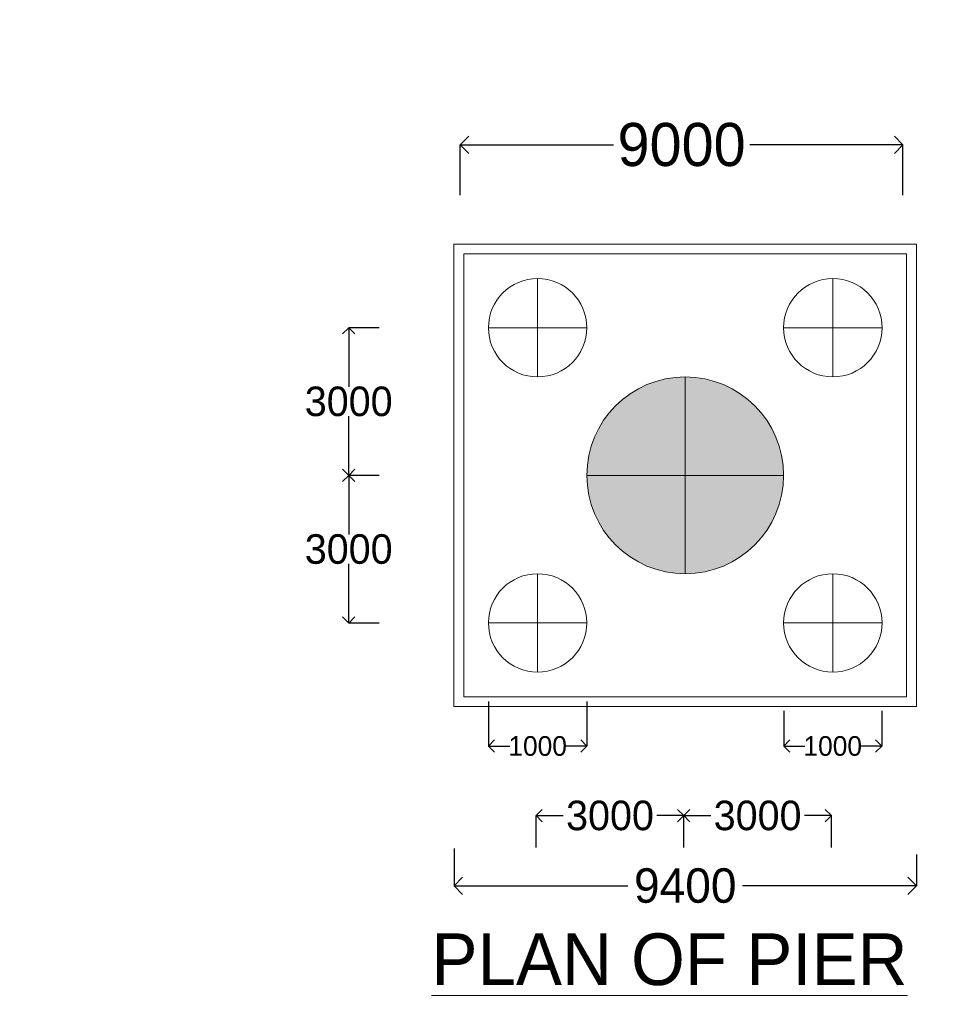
# Model space of a CAD drawing. Header units: millimetres. Extents: x -20950785 to 43207042, y -3207472 to 3168443.
# Tile 51 of 89: x 9395309 to 9413897, y -370513 to -350504. Entities that reach past the tile are written whole.
import ezdxf

# ---------------------------------------------------------------- set-up
doc = ezdxf.new("R2010")
doc.units = ezdxf.units.MM
doc.header["$LTSCALE"] = 60
doc.header["$MEASUREMENT"] = 0
doc.linetypes.add('DASHED2', pattern=[9.525, 6.35, -3.175])
doc.layers.add('TEXT', color=7, linetype='Continuous')
doc.dimstyles.get("Standard").update_dxf_attribs({"dimtxt": 400, "dimasz": 215, "dimexe": 0.18, "dimexo": 0.0625, "dimgap": 0.09, "dimtad": 0, "dimtih": 1, "dimtoh": 1, "dimdec": 0, "dimzin": 4, "dimdsep": 46, "dimtxsty": 'Standard', "dimblk": 'OPEN90', "dimcen": 0, "dimadec": 0, "dimazin": 1, "dimtfac": 1, "dimtdec": 0, "dimtix": 1, "dimtofl": 0, "dimtmove": 0, "dimatfit": 3, "dimldrblk": 'OPEN30', "dimfxl": 1, "dimtolj": 1, "dimtzin": 0, "dimarcsym": 0})

# ---------------------------------------------------------------- blocks, each defined once
blk = doc.blocks.new('_Open90')
at = {"color": 0, "linetype": 'ByBlock', "lineweight": -2}
for p, q in [((0, 0), (-1, 0)), ((-0.5, 0.5), (0, 0)), ((0, 0), (-0.5, -0.5))]:
    blk.add_line(p, q, dxfattribs=at)
blk = doc.blocks.new('*D1550')
at = {"color": 0, "linetype": 'Continuous', "lineweight": -2, "ltscale": 20, "transparency": 16777216}
for p, q in [((9404261, -354067), (9404261, -353045)), ((9404611, -353046), (9407375, -353046)), ((9412911, -353046), (9410146, -353046)), ((9413261, -354067), (9413261, -353045))]:
    blk.add_line(p, q, dxfattribs=at)
at = {"layer": 'Defpoints', "color": 0, "linetype": 'Continuous', "lineweight": 9, "ltscale": 20, "transparency": 16777216}
for p in [(9413261, -353046), (9404261, -354067), (9413261, -354067)]:
    blk.add_point(p, dxfattribs=at)
at = {"color": 0, "linetype": 'Continuous', "lineweight": -2, "ltscale": 20, "transparency": 16777216, "xscale": 350, "yscale": 350, "zscale": 350, "rotation": 180}
blk.add_blockref('_Open90', (9404261, -353046), dxfattribs=at)
at = {"color": 0, "linetype": 'Continuous', "lineweight": -2, "ltscale": 20, "transparency": 16777216, "xscale": 350, "yscale": 350, "zscale": 350}
blk.add_blockref('_Open90', (9413261, -353046), dxfattribs=at)
at = {"color": 0, "linetype": 'Continuous', "lineweight": 9, "ltscale": 20, "transparency": 16777216, "insert": (9408761, -353046), "char_height": 700, "attachment_point": 5}
blk.add_mtext('\\A1;{\\H1.25x;9000}', dxfattribs=at)
blk = doc.blocks.new('_Open30')
at = {"color": 0, "linetype": 'ByBlock', "lineweight": -2}
for p, q in [((-1, 0.268), (0, 0)), ((0, 0), (-1, -0.268)), ((0, 0), (-1, 0))]:
    blk.add_line(p, q, dxfattribs=at)
blk = doc.blocks.new('*D1611')
at = {"color": 0, "linetype": 'Continuous', "lineweight": -2, "ltscale": 20, "transparency": 16777216}
for p, q in [((9404836, -364361), (9404836, -365266)), ((9406836, -364361), (9406836, -365266)), ((9405086, -365266), (9405269, -365266)), ((9406586, -365266), (9406402, -365266))]:
    blk.add_line(p, q, dxfattribs=at)
at = {"layer": 'Defpoints', "color": 0, "linetype": 'Continuous', "lineweight": 9, "ltscale": 20, "transparency": 16777216}
for p in [(9404836, -364361), (9406836, -364361), (9406836, -365266)]:
    blk.add_point(p, dxfattribs=at)
at = {"color": 0, "linetype": 'Continuous', "lineweight": -2, "ltscale": 20, "transparency": 16777216, "xscale": 250, "yscale": 250, "zscale": 250, "rotation": 180}
blk.add_blockref('_Open90', (9404836, -365266), dxfattribs=at)
at = {"color": 0, "linetype": 'Continuous', "lineweight": -2, "ltscale": 20, "transparency": 16777216, "xscale": 250, "yscale": 250, "zscale": 250}
blk.add_blockref('_Open90', (9406836, -365266), dxfattribs=at)
at = {"color": 0, "linetype": 'Continuous', "lineweight": 9, "ltscale": 20, "transparency": 16777216, "insert": (9405836, -365266), "char_height": 400, "attachment_point": 5}
blk.add_mtext('\\A1;1000', dxfattribs=at)
blk = doc.blocks.new('*D1612')
at = {"color": 0, "linetype": 'Continuous', "lineweight": -2, "ltscale": 20, "transparency": 16777216}
for p, q in [((9410836, -364547), (9410836, -365266)), ((9412830, -364547), (9412830, -365266)), ((9411086, -365266), (9411266, -365266)), ((9412580, -365266), (9412400, -365266))]:
    blk.add_line(p, q, dxfattribs=at)
at = {"layer": 'Defpoints', "color": 0, "linetype": 'Continuous', "lineweight": 9, "ltscale": 20, "transparency": 16777216}
for p in [(9410836, -364547), (9412830, -364547), (9412830, -365266)]:
    blk.add_point(p, dxfattribs=at)
at = {"color": 0, "linetype": 'Continuous', "lineweight": -2, "ltscale": 20, "transparency": 16777216, "xscale": 250, "yscale": 250, "zscale": 250, "rotation": 180}
blk.add_blockref('_Open90', (9410836, -365266), dxfattribs=at)
at = {"color": 0, "linetype": 'Continuous', "lineweight": -2, "ltscale": 20, "transparency": 16777216, "xscale": 250, "yscale": 250, "zscale": 250}
blk.add_blockref('_Open90', (9412830, -365266), dxfattribs=at)
at = {"color": 0, "linetype": 'Continuous', "lineweight": 9, "ltscale": 20, "transparency": 16777216, "insert": (9411833, -365266), "char_height": 400, "attachment_point": 5}
blk.add_mtext('\\A1;1000', dxfattribs=at)
blk = doc.blocks.new('*D1615')
at = {"color": 0, "linetype": 'Continuous', "lineweight": -2, "ltscale": 20, "transparency": 16777216}
for p, q in [((9405806, -367324), (9405806, -366679)), ((9406056, -366679), (9406356, -366679)), ((9408556, -366679), (9408256, -366679)), ((9408806, -367324), (9408806, -366679))]:
    blk.add_line(p, q, dxfattribs=at)
at = {"layer": 'Defpoints', "color": 0, "linetype": 'Continuous', "lineweight": 9, "ltscale": 20, "transparency": 16777216}
for p in [(9408806, -366679), (9405806, -367324), (9408806, -367324)]:
    blk.add_point(p, dxfattribs=at)
at = {"color": 0, "linetype": 'Continuous', "lineweight": -2, "ltscale": 20, "transparency": 16777216, "xscale": 250, "yscale": 250, "zscale": 250, "rotation": 180}
blk.add_blockref('_Open90', (9405806, -366679), dxfattribs=at)
at = {"color": 0, "linetype": 'Continuous', "lineweight": -2, "ltscale": 20, "transparency": 16777216, "xscale": 250, "yscale": 250, "zscale": 250}
blk.add_blockref('_Open90', (9408806, -366679), dxfattribs=at)
at = {"color": 0, "linetype": 'Continuous', "lineweight": 9, "ltscale": 20, "transparency": 16777216, "insert": (9407306, -366679), "char_height": 600, "attachment_point": 5}
blk.add_mtext('\\A1;3000', dxfattribs=at)
blk = doc.blocks.new('*D1616')
at = {"color": 0, "linetype": 'Continuous', "lineweight": -2, "ltscale": 20, "transparency": 16777216}
for p, q in [((9408806, -367324), (9408806, -366679)), ((9409056, -366679), (9409356, -366679)), ((9411556, -366679), (9411256, -366679)), ((9411806, -367324), (9411806, -366679))]:
    blk.add_line(p, q, dxfattribs=at)
at = {"layer": 'Defpoints', "color": 0, "linetype": 'Continuous', "lineweight": 9, "ltscale": 20, "transparency": 16777216}
for p in [(9411806, -366679), (9408806, -367324), (9411806, -367324)]:
    blk.add_point(p, dxfattribs=at)
at = {"color": 0, "linetype": 'Continuous', "lineweight": -2, "ltscale": 20, "transparency": 16777216, "xscale": 250, "yscale": 250, "zscale": 250, "rotation": 180}
blk.add_blockref('_Open90', (9408806, -366679), dxfattribs=at)
at = {"color": 0, "linetype": 'Continuous', "lineweight": -2, "ltscale": 20, "transparency": 16777216, "xscale": 250, "yscale": 250, "zscale": 250}
blk.add_blockref('_Open90', (9411806, -366679), dxfattribs=at)
at = {"color": 0, "linetype": 'Continuous', "lineweight": 9, "ltscale": 20, "transparency": 16777216, "insert": (9410306, -366679), "char_height": 600, "attachment_point": 5}
blk.add_mtext('\\A1;3000', dxfattribs=at)
blk = doc.blocks.new('*D1583')
at = {"color": 0, "linetype": 'Continuous', "lineweight": -2, "ltscale": 20, "transparency": 16777216}
for p, q in [((9402613, -356764), (9401996, -356764)), ((9401996, -357014), (9401996, -357964)), ((9401996, -359514), (9401996, -358564)), ((9402613, -359764), (9401996, -359764))]:
    blk.add_line(p, q, dxfattribs=at)
at = {"layer": 'Defpoints', "color": 0, "linetype": 'Continuous', "lineweight": 9, "ltscale": 20, "transparency": 16777216}
for p in [(9402613, -356764), (9401996, -359764), (9402613, -359764)]:
    blk.add_point(p, dxfattribs=at)
at = {"color": 0, "linetype": 'Continuous', "lineweight": -2, "ltscale": 20, "transparency": 16777216, "xscale": 250, "yscale": 250, "zscale": 250}
for p, rotation in [((9401996, -356764), 90), ((9401996, -359764), 270)]:
    blk.add_blockref('_Open90', p, dxfattribs=dict(at, rotation=rotation))
at = {"color": 0, "linetype": 'Continuous', "lineweight": 9, "ltscale": 20, "transparency": 16777216, "insert": (9401996, -358264), "char_height": 600, "attachment_point": 5}
blk.add_mtext('\\A1;3000', dxfattribs=at)
blk = doc.blocks.new('*D1584')
at = {"color": 0, "linetype": 'Continuous', "lineweight": -2, "ltscale": 20, "transparency": 16777216}
for p, q in [((9402613, -359765), (9401996, -359765)), ((9401996, -360015), (9401996, -360965)), ((9401996, -362515), (9401996, -361565)), ((9402613, -362765), (9401996, -362765))]:
    blk.add_line(p, q, dxfattribs=at)
at = {"layer": 'Defpoints', "color": 0, "linetype": 'Continuous', "lineweight": 9, "ltscale": 20, "transparency": 16777216}
for p in [(9402613, -359765), (9401996, -362765), (9402613, -362765)]:
    blk.add_point(p, dxfattribs=at)
at = {"color": 0, "linetype": 'Continuous', "lineweight": -2, "ltscale": 20, "transparency": 16777216, "xscale": 250, "yscale": 250, "zscale": 250}
for p, rotation in [((9401996, -359765), 90), ((9401996, -362765), 270)]:
    blk.add_blockref('_Open90', p, dxfattribs=dict(at, rotation=rotation))
at = {"color": 0, "linetype": 'Continuous', "lineweight": 9, "ltscale": 20, "transparency": 16777216, "insert": (9401996, -361265), "char_height": 600, "attachment_point": 5}
blk.add_mtext('\\A1;3000', dxfattribs=at)
blk = doc.blocks.new('*D1634')
at = {"color": 0, "linetype": 'Continuous', "lineweight": -2, "ltscale": 20, "transparency": 16777216}
for p, q in [((9404136, -367344), (9404136, -368104)), ((9413536, -367468), (9413536, -368104)), ((9404486, -368104), (9407669, -368104)), ((9413186, -368104), (9410002, -368104))]:
    blk.add_line(p, q, dxfattribs=at)
at = {"layer": 'Defpoints', "color": 0, "linetype": 'Continuous', "lineweight": 9, "ltscale": 20, "transparency": 16777216}
for p in [(9404136, -367343), (9413536, -367468), (9413536, -368104)]:
    blk.add_point(p, dxfattribs=at)
at = {"color": 0, "linetype": 'Continuous', "lineweight": -2, "ltscale": 20, "transparency": 16777216, "xscale": 350, "yscale": 350, "zscale": 350, "rotation": 180}
blk.add_blockref('_Open90', (9404136, -368104), dxfattribs=at)
at = {"color": 0, "linetype": 'Continuous', "lineweight": -2, "ltscale": 20, "transparency": 16777216, "xscale": 350, "yscale": 350, "zscale": 350}
blk.add_blockref('_Open90', (9413536, -368104), dxfattribs=at)
at = {"color": 0, "linetype": 'Continuous', "lineweight": 9, "ltscale": 20, "transparency": 16777216, "insert": (9408836, -368104), "char_height": 700, "attachment_point": 5}
blk.add_mtext('\\A1;9400', dxfattribs=at)

msp = doc.modelspace()

# ---------------------------------------------------------------- hatches: boundary and pattern name
at = {"lineweight": 9, "ltscale": 20}
h = msp.add_hatch(dxfattribs=at)
h.set_pattern_fill('AR-CONC', color=256, scale=100)
h.set_pattern_definition([(50, (7449959.4, -368372.3), (717.26018, -62.75213), [75, -825]), (355, (7449959.4, -368372.3), (-138.75133, 752.19213), [60, -660]), (100.451444, (7450019.2, -368377.56), (578.50885, 689.44), [63.7402, -701.1421]), (46.1842, (7449959.4, -368172.3), (1067.24133, -165.51928), [112.5, -1237.5]), (96.635635, (7450048.3, -368186.1), (934.66195, 974.1186), [95.61034, -1051.71376]), (351.184164, (7449959.4, -368172.3), (934.66195, 974.1186), [90, -990]), (21, (7450059.4, -368222.3), (596.90705, -402.61889), [75, -825]), (326, (7450059.4, -368222.3), (243.31533, 725.15005), [60, -660]), (71.451445, (7450109.15, -368255.9), (840.22238, 322.53115), [63.7402, -701.1421]), (37.5, (7449959.4, -368372.33), (12.159855, 332.893854), [0, -652, 0, -670, 0, -662.5]), (7.5, (7449959.4, -368372.33), (263.06954, 394.41171), [0, -382, 0, -637, 0, -252.5]), (327.5, (7449736.4, -368372.33), (533.822436, -22.554872), [0, -250, 0, -780, 0, -1035]), (317.5, (7449636.4, -368372.33), (583.18617, 100.10498), [0, -325, 0, -518, 0, -735])])
h.paths.add_polyline_path([(9305043, -384239.7), (9303043, -384239.7), (9303043, -392489.7), (9305043, -392489.7)])
h.paths.add_polyline_path([(9305063.9, -404820.2), (9309693, -404820.2), (9309693, -404039), (9305063.9, -404039)], flags=9)
h.paths.add_polyline_path([(9305063.9, -400320.2), (9309693, -400320.2), (9309693, -399539), (9305063.9, -399539)], flags=9)
h.paths.add_polyline_path([(9305063.4, -392571.7), (9309693.5, -392571.7), (9309693.5, -391787.4), (9305063.4, -391787.4)], flags=9)
h.paths.add_polyline_path([(9305063.4, -384321.7), (9309693.5, -384321.7), (9309693.5, -383537.4), (9305063.4, -383537.4)], flags=9)
h.paths.add_polyline_path([(9305063.9, -374820.2), (9309693, -374820.2), (9309693, -374039), (9305063.9, -374039)], flags=9)
h.paths.add_polyline_path([(9313973.9, -402653.1), (9318584.9, -402653.1), (9318584.9, -400724.9), (9313973.9, -400724.9)], flags=9)
h.paths.add_polyline_path([(9314194, -379995.3), (9316441.9, -379995.3), (9316441.9, -378909.5), (9314194, -378909.5)], flags=9)
h.paths.add_polyline_path([(9299891.5, -409948.6), (9314430, -409948.6), (9314430, -407867), (9299891.5, -407867)], flags=9)
h.paths.add_polyline_path([(9313830.2, -397406.7), (9318463.3, -397406.7), (9318463.3, -394634.7), (9313830.2, -394634.7)], flags=9)
h.paths.add_polyline_path([(9313498.9, -388715.8), (9318154.6, -388715.8), (9318154.6, -387630), (9313498.9, -387630)], flags=9)
h.paths.add_polyline_path([(9413985.3, -333598.7), (9424794, -333598.7), (9424794, -331283.9), (9413985.3, -331283.9)], flags=9)
h.paths.add_polyline_path([(9383405.7, -238638.6), (9388658.1, -238638.6), (9388658.1, -237335.7), (9383405.7, -237335.7)], flags=9)
h.paths.add_polyline_path([(9383489.6, -236841.4), (9388741.9, -236841.4), (9388741.9, -235538.4), (9383489.6, -235538.4)], flags=9)
h.paths.add_polyline_path([(9402505.3, -237732.8), (9408047.7, -237732.8), (9408047.7, -236429.9), (9402505.3, -236429.9)], flags=9)
h.paths.add_polyline_path([(9402428.5, -235857.5), (9407971, -235857.5), (9407971, -234554.5), (9402428.5, -234554.5)], flags=9)
h.paths.add_polyline_path([(9364133.5, -237732.8), (9369676, -237732.8), (9369676, -236429.9), (9364133.5, -236429.9)], flags=9)
h.paths.add_polyline_path([(9364056.8, -235857.5), (9369599.2, -235857.5), (9369599.2, -234554.5), (9364056.8, -234554.5)], flags=9)
h.paths.add_polyline_path([(9470140, -397353.4), (9566841.7, -397353.4), (9566841.7, -388863.5), (9470140, -388863.5)], flags=9)
h.paths.add_polyline_path([(9552010.3, -416787.6), (9561144.7, -416787.6), (9561144.7, -412444.4), (9552010.3, -412444.4)], flags=9)
h.paths.add_polyline_path([(9494166.1, -408126.4), (9580947.9, -408126.4), (9580947.9, -400905.1), (9494166.1, -400905.1)], flags=9)
h.paths.add_polyline_path([(9468893.1, -416988.2), (9488963.9, -416988.2), (9488963.9, -412710.7), (9468893.1, -412710.7)], flags=9)
h.paths.add_polyline_path([(9562715.4, -387910.9), (9568184.3, -387910.9), (9568184.3, -384361.7), (9562715.4, -384361.7)], flags=9)
h.paths.add_polyline_path([(9550938.3, -422794.5), (9563611.7, -422794.5), (9563611.7, -418517), (9550938.3, -418517)], flags=9)
h.paths.add_polyline_path([(9530595.6, -387988.6), (9535656.8, -387988.6), (9535656.8, -384439.4), (9530595.6, -384439.4)], flags=9)
h.paths.add_polyline_path([(9506972.4, -388227.1), (9512305.8, -388227.1), (9512305.8, -384677.9), (9506972.4, -384677.9)], flags=9)
h.paths.add_polyline_path([(9517674.4, -416644.2), (9530433.1, -416644.2), (9530433.1, -412366.8), (9517674.4, -412366.8)], flags=9)
h.paths.add_polyline_path([(9482212.5, -388150), (9489933.3, -388150), (9489933.3, -384600.8), (9482212.5, -384600.8)], flags=9)
h.paths.add_polyline_path([(9472773.3, -404978.2), (9487585.4, -404978.2), (9487585.4, -400700.7), (9472773.3, -400700.7)], flags=9)
h.paths.add_polyline_path([(9517436.3, -422731.5), (9534382.8, -422731.5), (9534382.8, -418454.1), (9517436.3, -418454.1)], flags=9)
h.paths.add_polyline_path([(9501707.3, -365850.6), (9577753.1, -365850.6), (9577753.1, -240258.3), (9501707.3, -240258.3)], flags=9)
h.paths.add_polyline_path([(9449811.6, -327898.1), (9455063.9, -327898.1), (9455063.9, -326595.2), (9449811.6, -326595.2)], flags=9)
h.paths.add_polyline_path([(9349562.2, -313541.6), (9355104.7, -313541.6), (9355104.7, -312238.7), (9349562.2, -312238.7)], flags=9)
h.paths.add_polyline_path([(9347213.2, -337446.8), (9358569.9, -337446.8), (9358569.9, -335131.3), (9347213.2, -335131.3)], flags=9)
h.paths.add_polyline_path([(9345865.1, -346911.8), (9351992.8, -346911.8), (9351992.8, -345391.7), (9345865.1, -345391.7)], flags=9)
h.paths.add_polyline_path([(9420584.1, -336053.7), (9432408.6, -336053.7), (9432408.6, -333738.5), (9420584.1, -333738.5)], flags=9)
h.paths.add_polyline_path([(9389335.6, -300830.3), (9396075.4, -300830.3), (9396075.4, -299310.1), (9389335.6, -299310.1)], flags=9)
h.paths.add_polyline_path([(9389335.6, -302668.7), (9395463.3, -302668.7), (9395463.3, -301148.5), (9389335.6, -301148.5)], flags=9)
h.paths.add_polyline_path([(9389335.6, -303753.8), (9395463.3, -303753.8), (9395463.3, -302233.7), (9389335.6, -302233.7)], flags=9)
h.paths.add_polyline_path([(9389258.5, -304781), (9395386.2, -304781), (9395386.2, -303260.8), (9389258.5, -303260.8)], flags=9)
h.paths.add_polyline_path([(9389258.5, -310501.4), (9395386.2, -310501.4), (9395386.2, -308981.3), (9389258.5, -308981.3)], flags=9)
h.paths.add_polyline_path([(9389278.3, -313512.5), (9395406, -313512.5), (9395406, -311992.4), (9389278.3, -311992.4)], flags=9)
h.paths.add_polyline_path([(9414444.9, -312646.4), (9419697.3, -312646.4), (9419697.3, -311343.4), (9414444.9, -311343.4)], flags=9)
h.paths.add_polyline_path([(9414444.9, -311827.1), (9419697.3, -311827.1), (9419697.3, -310524.2), (9414444.9, -310524.2)], flags=9)
h.paths.add_polyline_path([(9458693.9, -311780.6), (9463946.2, -311780.6), (9463946.2, -310477.7), (9458693.9, -310477.7)], flags=9)
h.paths.add_polyline_path([(9449811.6, -324793.1), (9455063.9, -324793.1), (9455063.9, -323490.2), (9449811.6, -323490.2)], flags=9)
h.paths.add_polyline_path([(9458677.2, -304443.3), (9468516.3, -304443.3), (9468516.3, -303140.3), (9458677.2, -303140.3)], flags=9)
h.paths.add_polyline_path([(9389294.9, -299744.5), (9399134, -299744.5), (9399134, -298441.5), (9389294.9, -298441.5)], flags=9)
h.paths.add_polyline_path([(9384195.7, -306101.4), (9385794.8, -306101.4), (9385794.8, -305232.7), (9384195.7, -305232.7)], flags=9)
h.paths.add_polyline_path([(9361995.7, -306102.7), (9363594.8, -306102.7), (9363594.8, -305234.1), (9361995.7, -305234.1)], flags=9)
h.paths.add_polyline_path([(9379311.6, -306096.4), (9380910.7, -306096.4), (9380910.7, -305227.7), (9379311.6, -305227.7)], flags=9)
h.paths.add_polyline_path([(9373111.6, -306079.9), (9374710.7, -306079.9), (9374710.7, -305211.2), (9373111.6, -305211.2)], flags=9)
h.paths.add_polyline_path([(9367110.6, -306096.4), (9368709.7, -306096.4), (9368709.7, -305227.7), (9367110.6, -305227.7)], flags=9)
h.paths.add_polyline_path([(9368069.8, -299361.9), (9381531.5, -299361.9), (9381531.5, -298159), (9368069.8, -298159)], flags=9)
h.paths.add_polyline_path([(9327769.7, -299369.3), (9339071.1, -299369.3), (9339071.1, -298283.5), (9327769.7, -298283.5)], flags=9)
h.paths.add_polyline_path([(9349535.7, -304868.2), (9354788, -304868.2), (9354788, -303565.3), (9349535.7, -303565.3)], flags=9)
h.paths.add_polyline_path([(9349535.7, -304069.9), (9354788, -304069.9), (9354788, -302766.9), (9349535.7, -302766.9)], flags=9)
h.paths.add_polyline_path([(9349535.7, -303068.2), (9354788, -303068.2), (9354788, -301765.3), (9349535.7, -301765.3)], flags=9)
h.paths.add_polyline_path([(9349535.7, -301019), (9355312.6, -301019), (9355312.6, -299716.1), (9349535.7, -299716.1)], flags=9)
h.paths.add_polyline_path([(9349562.2, -310541.6), (9355104.7, -310541.6), (9355104.7, -309238.7), (9349562.2, -309238.7)], flags=9)
h.paths.add_polyline_path([(9314363.8, -333493.8), (9315925.5, -333493.8), (9315925.5, -332408), (9314363.8, -332408)], flags=9)
h.paths.add_polyline_path([(9312578.3, -333468.9), (9314140, -333468.9), (9314140, -332383.1), (9312578.3, -332383.1)], flags=9)
h.paths.add_polyline_path([(9308483.9, -361666.4), (9310357.8, -361666.4), (9310357.8, -360363.4), (9308483.9, -360363.4)], flags=9)
h.paths.add_polyline_path([(9302921.2, -361616.2), (9304795.1, -361616.2), (9304795.1, -360313.3), (9302921.2, -360313.3)], flags=9)
h.paths.add_polyline_path([(9297253.6, -361678.4), (9299127.5, -361678.4), (9299127.5, -360375.4), (9297253.6, -360375.4)], flags=9)
h.paths.add_polyline_path([(9414375, -304228.7), (9422572.5, -304228.7), (9422572.5, -301913.7), (9414375, -301913.7)], flags=9)
h.paths.add_polyline_path([(9420153.7, -329503.8), (9430871.3, -329503.8), (9430871.3, -328566.4), (9420153.7, -328566.4)], flags=9)
h.paths.add_polyline_path([(9422296.3, -328713.8), (9427864.3, -328713.8), (9427864.3, -327776.9), (9422296.3, -327776.9)], flags=9)
h.paths.add_polyline_path([(9386464.5, -320159.4), (9397273.1, -320159.4), (9397273.1, -317844.5), (9386464.5, -317844.5)], flags=9)
h.paths.add_polyline_path([(9423429.2, -345029.2), (9429952.4, -345029.2), (9429952.4, -344091.8), (9423429.2, -344091.8)], flags=9)
h.paths.add_polyline_path([(9384096, -346811.8), (9390223.7, -346811.8), (9390223.7, -345291.7), (9384096, -345291.7)], flags=9)
h.paths.add_polyline_path([(9414451.5, -350037.1), (9420593.7, -350037.1), (9420593.7, -348943.3), (9414451.5, -348943.3)], flags=9)
h.paths.add_polyline_path([(9450756.9, -349829.3), (9456009.2, -349829.3), (9456009.2, -348526.4), (9450756.9, -348526.4)], flags=9)
h.paths.add_polyline_path([(9439290, -370630.5), (9449941.3, -370630.5), (9449941.3, -368350.3), (9439290, -368350.3)], flags=9)
h.paths.add_polyline_path([(9403273.7, -370710.2), (9413924.9, -370710.2), (9413924.9, -368430), (9403273.7, -368430)], flags=9)
h.paths.add_polyline_path([(9300516.9, -366701.3), (9314336.5, -366701.3), (9314336.5, -364638.3), (9300516.9, -364638.3)], flags=9)
h.paths.add_polyline_path([(9366166.9, -377213.3), (9381441.2, -377213.3), (9381441.2, -374933.2), (9366166.9, -374933.2)], flags=9)
h.paths.add_polyline_path([(9458693.9, -305386.8), (9464470.9, -305386.8), (9464470.9, -304083.9), (9458693.9, -304083.9)], flags=9)
h.paths.add_polyline_path([(9458693.9, -312730.7), (9463946.2, -312730.7), (9463946.2, -311427.7), (9458693.9, -311427.7)], flags=9)
h.paths.add_polyline_path([(9458693.9, -309729.7), (9463946.2, -309729.7), (9463946.2, -308426.7), (9458693.9, -308426.7)], flags=9)
h.paths.add_polyline_path([(9458693.9, -308328.1), (9463946.2, -308328.1), (9463946.2, -307025.1), (9458693.9, -307025.1)], flags=9)
h.paths.add_polyline_path([(9458693.9, -307328.1), (9463946.2, -307328.1), (9463946.2, -306025.1), (9458693.9, -306025.1)], flags=9)
h.paths.add_polyline_path([(9413637.6, -327941.5), (9418902.4, -327941.5), (9418902.4, -327004), (9413637.6, -327004)], flags=9)
h.paths.add_polyline_path([(9413747.2, -325010.5), (9418999.5, -325010.5), (9418999.5, -323707.5), (9413747.2, -323707.5)], flags=9)
h.paths.add_polyline_path([(9414444.9, -309343.4), (9419697.3, -309343.4), (9419697.3, -308040.5), (9414444.9, -308040.5)], flags=9)
h.paths.add_polyline_path([(9414444.9, -307355.2), (9419697.3, -307355.2), (9419697.3, -306052.3), (9414444.9, -306052.3)], flags=9)
h.paths.add_polyline_path([(9414444.9, -306355.2), (9419697.3, -306355.2), (9419697.3, -305052.3), (9414444.9, -305052.3)], flags=9)
h.paths.add_polyline_path([(9435421.9, -303639.2), (9442445.6, -303639.2), (9442445.6, -302336.2), (9435421.9, -302336.2)], flags=9)
h.paths.add_polyline_path([(9444509.1, -303573.5), (9452460.4, -303573.5), (9452460.4, -302270.5), (9444509.1, -302270.5)], flags=9)
h.paths.add_polyline_path([(9440938.4, -305167.6), (9443489.4, -305234.4), (9443517.8, -304149), (9440966.8, -304082.2)], flags=9)
h.paths.add_polyline_path([(9445404.6, -305111.4), (9455039.4, -305363.6), (9455067.8, -304278.2), (9445433, -304026)], flags=9)
h.paths.add_polyline_path([(9336379.2, -300679.6), (9336380, -300679.6), (9336380, -300679.2), (9336379.2, -300679.2)], flags=9)
h.paths.add_polyline_path([(9431205.4, -223146.7), (9442406.8, -223146.7), (9442406.8, -220540.7), (9431205.4, -220540.7)], flags=9)
h.paths.add_polyline_path([(9320824.7, -223405.6), (9337481.4, -223405.6), (9337481.4, -220799.6), (9320824.7, -220799.6)], flags=9)
h.paths.add_polyline_path([(9384386, -234040.1), (9392408.3, -234040.1), (9392408.3, -232520), (9384386, -232520)], flags=9)
h.paths.add_polyline_path([(9379703.6, -232981.1), (9388683, -232981.1), (9388683, -231461), (9379703.6, -231461)], flags=9)
h.paths.add_polyline_path([(9376996.5, -230478.8), (9400269.5, -230478.8), (9400269.5, -228307.2), (9376996.5, -228307.2)], flags=9)
h.paths.add_polyline_path([(9470544.4, -270483.7), (9490859.3, -270483.7), (9490859.3, -267280.9), (9470544.4, -267280.9)], flags=9)
h.paths.add_polyline_path([(9474828.6, -288268.1), (9487143.9, -288268.1), (9487143.9, -282565.3), (9474828.6, -282565.3)], flags=9)
h.paths.add_polyline_path([(9474732.2, -277679.9), (9487476.8, -277679.9), (9487476.8, -274477.1), (9474732.2, -274477.1)], flags=9)
h.paths.add_polyline_path([(9410656.3, -267478.3), (9413865.9, -267478.3), (9413865.9, -264220.9), (9410656.3, -264220.9)], flags=9)
h.paths.add_polyline_path([(9417374.5, -262541.3), (9423502.2, -262541.3), (9423502.2, -261021.2), (9417374.5, -261021.2)], flags=9)
h.paths.add_polyline_path([(9357966.3, -267478.3), (9361175.9, -267478.3), (9361175.9, -264220.9), (9357966.3, -264220.9)], flags=9)
h.paths.add_polyline_path([(9364308.7, -262578.5), (9370436.4, -262578.5), (9370436.4, -261058.4), (9364308.7, -261058.4)], flags=9)
h.paths.add_polyline_path([(9395823.6, -263660.4), (9401951.3, -263660.4), (9401951.3, -262140.3), (9395823.6, -262140.3)], flags=9)
h.paths.add_polyline_path([(9392117.3, -268734.7), (9395010.7, -268734.7), (9395010.7, -265627.3), (9392117.3, -265627.3)], flags=9)
h.paths.add_polyline_path([(9380823.6, -263660.4), (9386951.3, -263660.4), (9386951.3, -262140.3), (9380823.6, -262140.3)], flags=9)
h.paths.add_polyline_path([(9377117.3, -268734.7), (9380010.7, -268734.7), (9380010.7, -265627.3), (9377117.3, -265627.3)], flags=9)
h.paths.add_polyline_path([(9410098.7, -279536), (9410098.7, -272695.2), (9406895.9, -272695.2), (9406895.9, -279536)], flags=9)
h.paths.add_polyline_path([(9410098.7, -289005.6), (9410098.7, -283272.1), (9406895.9, -283272.1), (9406895.9, -289005.6)], flags=9)
h.paths.add_polyline_path([(9395098.7, -279536), (9395098.7, -272695.2), (9391895.9, -272695.2), (9391895.9, -279536)], flags=9)
h.paths.add_polyline_path([(9395098.7, -288979.6), (9395098.7, -283246.2), (9391895.9, -283246.2), (9391895.9, -288979.6)], flags=9)
h.paths.add_polyline_path([(9380098.7, -279536), (9380098.7, -272695.2), (9376895.9, -272695.2), (9376895.9, -279536)], flags=9)
h.paths.add_polyline_path([(9380098.7, -288991.5), (9380098.7, -283258.1), (9376895.9, -283258.1), (9376895.9, -288991.5)], flags=9)
h.paths.add_polyline_path([(9365098.7, -279536), (9365098.7, -272695.2), (9361895.9, -272695.2), (9361895.9, -279536)], flags=9)
h.paths.add_polyline_path([(9365098.7, -288955.8), (9365098.7, -283222.4), (9361895.9, -283222.4), (9361895.9, -288955.8)], flags=9)
h.paths.add_polyline_path([(9462598.7, -279536), (9462598.7, -272695.2), (9459395.9, -272695.2), (9459395.9, -279536)], flags=9)
h.paths.add_polyline_path([(9462598.7, -289622), (9462598.7, -282781.2), (9459395.9, -282781.2), (9459395.9, -289622)], flags=9)
h.paths.add_polyline_path([(9452598.7, -279502.5), (9452598.7, -272661.6), (9449395.9, -272661.6), (9449395.9, -279502.5)], flags=9)
h.paths.add_polyline_path([(9452598.7, -289622), (9452598.7, -282781.2), (9449395.9, -282781.2), (9449395.9, -289622)], flags=9)
h.paths.add_polyline_path([(9290544.4, -270483.7), (9310859.3, -270483.7), (9310859.3, -267280.9), (9290544.4, -267280.9)], flags=9)
h.paths.add_polyline_path([(9294828.6, -288268.1), (9307143.9, -288268.1), (9307143.9, -282565.3), (9294828.6, -282565.3)], flags=9)
h.paths.add_polyline_path([(9294732.2, -277679.9), (9307476.8, -277679.9), (9307476.8, -274477.1), (9294732.2, -274477.1)], flags=9)
h.paths.add_polyline_path([(9442598.7, -279536), (9442598.7, -272695.2), (9439395.9, -272695.2), (9439395.9, -279536)], flags=9)
h.paths.add_polyline_path([(9442598.7, -289622), (9442598.7, -282781.2), (9439395.9, -282781.2), (9439395.9, -289622)], flags=9)
h.paths.add_polyline_path([(9432598.7, -279536), (9432598.7, -272695.2), (9429395.9, -272695.2), (9429395.9, -279536)], flags=9)
h.paths.add_polyline_path([(9432598.7, -289622), (9432598.7, -282781.2), (9429395.9, -282781.2), (9429395.9, -289622)], flags=9)
h.paths.add_polyline_path([(9422598.7, -279536), (9422598.7, -272695.2), (9419395.9, -272695.2), (9419395.9, -279536)], flags=9)
h.paths.add_polyline_path([(9422598.7, -289622), (9422598.7, -282781.2), (9419395.9, -282781.2), (9419395.9, -289622)], flags=9)
h.paths.add_polyline_path([(9412598.7, -279536), (9412598.7, -272695.2), (9409395.9, -272695.2), (9409395.9, -279536)], flags=9)
h.paths.add_polyline_path([(9412598.7, -288982.3), (9412598.7, -283248.9), (9409395.9, -283248.9), (9409395.9, -288982.3)], flags=9)
h.paths.add_polyline_path([(9402598.7, -279536), (9402598.7, -272695.2), (9399395.9, -272695.2), (9399395.9, -279536)], flags=9)
h.paths.add_polyline_path([(9402598.7, -289005.6), (9402598.7, -283272.1), (9399395.9, -283272.1), (9399395.9, -289005.6)], flags=9)
h.paths.add_polyline_path([(9392598.7, -279536), (9392598.7, -272695.2), (9389395.9, -272695.2), (9389395.9, -279536)], flags=9)
h.paths.add_polyline_path([(9392598.7, -288979.6), (9392598.7, -283246.2), (9389395.9, -283246.2), (9389395.9, -288979.6)], flags=9)
h.paths.add_polyline_path([(9382598.7, -279536), (9382598.7, -272695.2), (9379395.9, -272695.2), (9379395.9, -279536)], flags=9)
h.paths.add_polyline_path([(9382598.7, -288986.1), (9382598.7, -283252.7), (9379395.9, -283252.7), (9379395.9, -288986.1)], flags=9)
h.paths.add_polyline_path([(9372598.7, -279536), (9372598.7, -272695.2), (9369395.9, -272695.2), (9369395.9, -279536)], flags=9)
h.paths.add_polyline_path([(9372598.7, -288991.5), (9372598.7, -283258.1), (9369395.9, -283258.1), (9369395.9, -288991.5)], flags=9)
h.paths.add_polyline_path([(9362598.7, -279536), (9362598.7, -272695.2), (9359395.9, -272695.2), (9359395.9, -279536)], flags=9)
h.paths.add_polyline_path([(9362598.7, -288955.8), (9362598.7, -283222.4), (9359395.9, -283222.4), (9359395.9, -288955.8)], flags=9)
h.paths.add_polyline_path([(9352598.7, -279536), (9352598.7, -272695.2), (9349395.9, -272695.2), (9349395.9, -279536)], flags=9)
h.paths.add_polyline_path([(9352598.7, -288983.4), (9352598.7, -283250), (9349395.9, -283250), (9349395.9, -288983.4)], flags=9)
h.paths.add_polyline_path([(9342598.7, -279536), (9342598.7, -272695.2), (9339395.9, -272695.2), (9339395.9, -279536)], flags=9)
h.paths.add_polyline_path([(9342598.7, -288962.3), (9342598.7, -283228.9), (9339395.9, -283228.9), (9339395.9, -288962.3)], flags=9)
h.paths.add_polyline_path([(9332598.7, -279536), (9332598.7, -272695.2), (9329395.9, -272695.2), (9329395.9, -279536)], flags=9)
h.paths.add_polyline_path([(9332598.7, -289068.3), (9332598.7, -283334.9), (9329395.9, -283334.9), (9329395.9, -289068.3)], flags=9)
h.paths.add_polyline_path([(9322598.7, -279536), (9322598.7, -272695.2), (9319395.9, -272695.2), (9319395.9, -279536)], flags=9)
h.paths.add_polyline_path([(9322598.7, -288978.5), (9322598.7, -283245.1), (9319395.9, -283245.1), (9319395.9, -288978.5)], flags=9)
at = {"linetype": 'Continuous', "lineweight": 9, "ltscale": 20}
h = msp.add_hatch(dxfattribs=at)
h.set_pattern_fill('AR-CONC', scale=150, style=0)
h.set_pattern_definition([(50, (8924010.7, -394638), (1075.8903, -94.1282), [112.5, -1237.5]), (355, (8924010.7, -394638), (-208.127, 1128.2882), [90, -990]), (100.4514, (8924100.4, -394645.9), (867.764, 1034.1593), [95.6103, -1051.7132]), (46.1842, (8924010.7, -394338), (1600.8616, -248.2785), [168.75, -1856.25]), (96.6356, (8924144.1, -394358.7), (1401.994, 1461.177), [143.4154, -1577.5695]), (351.1842, (8924010.7, -394338), (1401.993, 1461.178), [135, -1485]), (21, (8924160.7, -394413), (895.3606, -603.9283), [112.5, -1237.5]), (326, (8924160.7, -394413), (364.973, 1087.725), [90, -990]), (71.4514, (8924235.3, -394463.4), (1260.334, 483.7957), [95.6103, -1051.7132]), (37.5, (8924010.73, -394638.02), (18.23978, 499.34078), [0, -978, 0, -1005, 0, -993.75]), (7.5, (8924010.73, -394638), (394.6043, 591.61757), [0, -573, 0, -955.5, 0, -378.75]), (327.5, (8923676.23, -394638.02), (800.73365, -33.8323), [0, -375, 0, -1170, 0, -1552.5]), (317.5, (8923526.2, -394638), (874.7793, 150.1575), [0, -487.5, 0, -777, 0, -1102.5])])
h.paths.add_polyline_path([(9408835.6, -357763.6), (9408835.6, -359763.6), (9410835.6, -359763.6, 0.4142136)])
h.paths.add_polyline_path([(9408835.6, -357763.6, 0.4142136), (9406835.6, -359763.6), (9408835.6, -359763.6)])
h.paths.add_polyline_path([(9408835.6, -359763.6), (9406835.6, -359763.6, 0.4142136), (9408835.6, -361763.6)])
h.paths.add_polyline_path([(9410835.6, -359763.6), (9408835.6, -359763.6), (9408835.6, -361763.6, 0.4142136)])
h.paths.add_polyline_path([(9446499.3, -359763.6), (9444499.3, -359763.6), (9444499.3, -361763.6, 0.4142136)])
h.paths.add_polyline_path([(9444499.3, -357763.6), (9444499.3, -359763.6), (9446499.3, -359763.6, 0.4142136)])
h.paths.add_polyline_path([(9444499.3, -357763.6, 0.4142136), (9442499.3, -359763.6), (9444499.3, -359763.6)])
h.paths.add_polyline_path([(9444499.3, -359763.6), (9442499.3, -359763.6, 0.4142136), (9444499.3, -361763.6)])

# ---------------------------------------------------------------- linework, layer by layer
at = {"color": 7, "linetype": 'DASHED2', "lineweight": 9, "ltscale": 1000}
for p, q in [((9404135.6, -355063.6), (9413535.6, -355063.6)), ((9404135.6, -355063.6), (9404135.6, -364463.6)), ((9413535.6, -355063.6), (9413535.6, -364463.6)), ((9404135.6, -364463.6), (9413535.6, -364463.6))]:
    msp.add_line(p, q, dxfattribs=at)
at = {"color": 7, "linetype": 'Continuous', "lineweight": 9, "ltscale": 20}
for p, q in [((9404335.6, -355263.6), (9413335.6, -355263.6)), ((9404335.6, -355263.6), (9404335.6, -364263.6)), ((9413335.6, -355263.6), (9413335.6, -364263.6)), ((9405835.6, -355763.6), (9405835.6, -357763.6)), ((9411835.6, -355763.6), (9411835.6, -357763.6)), ((9404835.6, -356763.6), (9406835.6, -356763.6)), ((9410835.6, -356763.6), (9412830.2, -356763.6)), ((9405835.6, -361763.6), (9405835.6, -363763.6)), ((9411835.6, -361763.6), (9411835.6, -363763.6)), ((9404835.6, -362763.6), (9406835.6, -362763.6)), ((9410835.6, -362763.6), (9412830.2, -362763.6)), ((9404335.6, -364263.6), (9413335.6, -364263.6))]:
    msp.add_line(p, q, dxfattribs=at)
at = {"color": 7, "linetype": 'Continuous', "lineweight": 9}
for centre in [(9405835.6, -356763.6), (9411835.6, -356763.6), (9405835.6, -362763.6), (9411835.6, -362763.6)]:
    msp.add_circle(centre, 1000, dxfattribs=at)
at = {"color": 7, "linetype": 'Continuous', "lineweight": 9, "ltscale": 20}
msp.add_circle((9408835.6, -359763.6), 2000, dxfattribs=at)
at = {"layer": 'TEXT', "color": 7, "linetype": 'Continuous', "lineweight": 9, "ltscale": 1000}
for p, q in [((9408835.6, -357763.6), (9408835.6, -361763.6)), ((9406835.6, -359763.6), (9410835.6, -359763.6))]:
    msp.add_line(p, q, dxfattribs=at)

# ---------------------------------------------------------------- texts
at = {"color": 7, "linetype": 'Continuous', "lineweight": 9, "insert": (9403677.2, -369072.6), "char_height": 1050, "width": 18152.775, "attachment_point": 1}
msp.add_mtext('{\\LPLAN OF PIER}', dxfattribs=at)

# ---------------------------------------------------------------- dimensions: what is measured, and where the dimension line sits
at = {"color": 7, "linetype": 'Continuous', "lineweight": 9, "ltscale": 20}
for base, p1, p2, text, override, picture, middle in [((9413260.6, -353045.6), (9404260.6, -354066.8), (9413260.6, -354066.8), '{\\H1.25x;<>}', {"dimtxt": 700, "dimasz": 350}, '*D1550', (9408760.6, -353045.6)), ((9406835.6, -365265.8), (9404835.6, -364360.5), (9406835.6, -364360.5), '1000', {"dimasz": 250}, '*D1611', (9405835.6, -365265.8)), ((9412830.2, -365265.8), (9410835.6, -364546.5), (9412830.2, -364546.5), '1000', {"dimasz": 250}, '*D1612', (9411832.9, -365265.8))]:
    dim = msp.add_linear_dim(base=base, p1=p1, p2=p2, text=text, dimstyle='Standard', override=override, dxfattribs=at)
    dim.commit()
    dim.dimension.update_dxf_attribs({"geometry": picture, "text_midpoint": middle})
for base, p1, p2, picture, middle in [((9401996, -359763.6), (9402613.1, -356763.6), (9402613.1, -359763.6), '*D1583', (9401996, -358263.6)), ((9401996, -362764.8), (9402613.1, -359764.8), (9402613.1, -362764.8), '*D1584', (9401996, -361264.8))]:
    dim = msp.add_linear_dim(base=base, p1=p1, p2=p2, angle=90, dimstyle='Standard', override={"dimtxt": 600, "dimasz": 250}, dxfattribs=at)
    dim.commit()
    dim.dimension.update_dxf_attribs({"geometry": picture, "text_midpoint": middle})
for base, p1, p2, override, picture, middle in [((9408805.8, -366679), (9405805.8, -367323.8), (9408805.8, -367323.8), {"dimtxt": 600, "dimasz": 250}, '*D1615', (9407305.8, -366679)), ((9411805.8, -366679), (9408805.8, -367323.8), (9411805.8, -367323.8), {"dimtxt": 600, "dimasz": 250}, '*D1616', (9410305.8, -366679)), ((9413535.6, -368104.1), (9404135.6, -367343.5), (9413535.6, -367468.1), {"dimtxt": 700, "dimasz": 350}, '*D1634', (9408835.6, -368104.1))]:
    dim = msp.add_linear_dim(base=base, p1=p1, p2=p2, dimstyle='Standard', override=override, dxfattribs=at)
    dim.commit()
    dim.dimension.update_dxf_attribs({"geometry": picture, "text_midpoint": middle})

doc.saveas('drawing.dxf')
